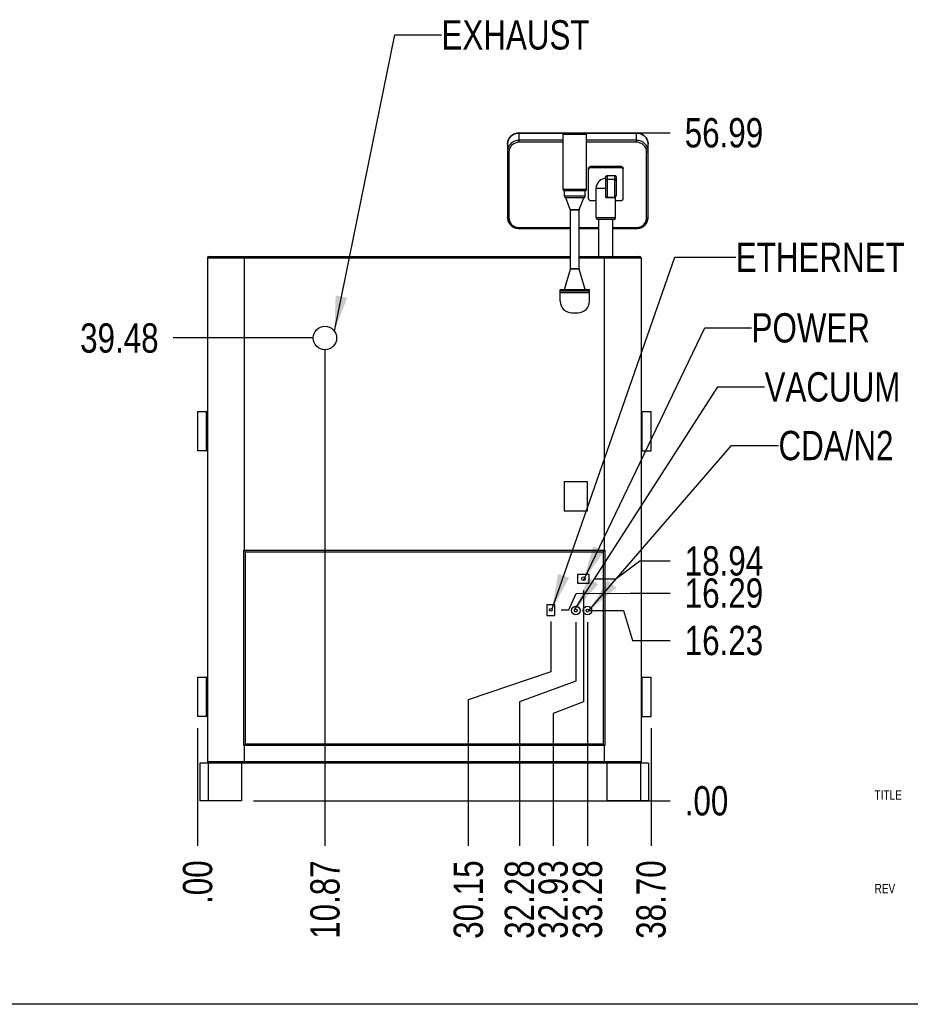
# Model space of a CAD drawing. Header units: inches. Extents: x 0 to 16, y 0 to 10.
# Tile 3 of 31: x 8.7 to 13.4, y 0 to 5.2. Entities that reach past the tile are written whole.
import ezdxf

# ---------------------------------------------------------------- set-up
doc = ezdxf.new("R2010")
doc.units = ezdxf.units.IN
doc.header["$LTSCALE"] = 0.935
doc.header["$MEASUREMENT"] = 0
doc.layers.get('0').update_dxf_attribs({"linetype": 'CONTINUOUS'})
doc.layers.add('02___PRT_ALL_AXES', color=7, linetype='CONTINUOUS')
doc.styles.get("Standard").update_dxf_attribs({"font": 'txt', "width": 0.8})
doc.dimstyles.new('DIMSTYLE_2', dxfattribs={"dimtxt": 0.15625, "dimasz": 0.1875, "dimexe": 0.125, "dimexo": 0.0625, "dimgap": 0.039062, "dimtad": 0, "dimtih": 1, "dimtoh": 1, "dimlfac": 16, "dimzin": 4, "dimdsep": 46, "dimtxsty": 'STANDARD', "dimblk": '_FILLED', "dimblk1": '_FILLED', "dimblk2": '_FILLED', "dimcen": 0.09, "dimazin": 1, "dimtfac": 1, "dimtofl": 0, "dimtmove": 0, "dimatfit": 3, "dimldrblk": '_FILLED', "dimfxl": 1, "dimtolj": 1, "dimtzin": 4, "dimarcsym": 0})
doc.dimstyles.get("Standard").update_dxf_attribs({"dimtxt": 0.15625, "dimasz": 0.1875, "dimexe": 0.125, "dimexo": 0.0625, "dimgap": 0.09, "dimtad": 0, "dimtih": 1, "dimtoh": 1, "dimzin": 4, "dimdsep": 46, "dimtxsty": 'STANDARD', "dimblk": '_FILLED', "dimblk1": '_FILLED', "dimblk2": '_FILLED', "dimcen": 0.09, "dimazin": 1, "dimtp": 0.01, "dimtm": 0.01, "dimtfac": 1, "dimtofl": 0, "dimtmove": 0, "dimatfit": 3, "dimldrblk": '_FILLED', "dimfxl": 1, "dimtolj": 1, "dimtzin": 4, "dimarcsym": 0})

# ---------------------------------------------------------------- blocks, each defined once
blk = doc.blocks.new('*D5')
at = {"color": 2, "linetype": 'CONTINUOUS'}
for p, q in [((11.5231, 2.0407), (11.5231, 1.7732)), ((11.5231, 1.7732), (11.0828, 1.6233)), ((11.0828, 1.6233), (11.0828, 0.8455))]:
    blk.add_line(p, q, dxfattribs=at)
at = {"color": 2, "linetype": 'CONTINUOUS', "insert": (11.0047, 0.7674), "char_height": 0.15625, "width": 0.625, "attachment_point": 3, "rotation": 90, "line_spacing_factor": 0.9}
blk.add_mtext('30.15', dxfattribs=at)
blk = doc.blocks.new('_FILLED')
at = {"color": 0, "linetype": 'BYBLOCK'}
blk.add_solid([(0, 0), (-1, 0.167), (-1, -0.167)], dxfattribs=at)
blk = doc.blocks.new('*D6')
at = {"color": 2, "linetype": 'CONTINUOUS'}
blk.add_line((9.6385, 1.4724), (9.6385, 0.8455), dxfattribs=at)
at = {"color": 2, "linetype": 'CONTINUOUS', "insert": (9.5604, 0.7674), "char_height": 0.15625, "width": 0.375, "attachment_point": 3, "rotation": 90, "line_spacing_factor": 0.9}
blk.add_mtext('.00', dxfattribs=at)
blk = doc.blocks.new('*D7')
at = {"color": 2, "linetype": 'CONTINUOUS'}
for p, q in [((11.6562, 2.0369), (11.6562, 1.7221)), ((11.6562, 1.7221), (11.3554, 1.6131)), ((11.3554, 1.6131), (11.3554, 0.8455))]:
    blk.add_line(p, q, dxfattribs=at)
at = {"color": 2, "linetype": 'CONTINUOUS', "insert": (11.2772, 0.7674), "char_height": 0.15625, "width": 0.625, "attachment_point": 3, "rotation": 90, "line_spacing_factor": 0.9}
blk.add_mtext('32.28', dxfattribs=at)
blk = doc.blocks.new('*D8')
at = {"color": 2, "linetype": 'CONTINUOUS'}
blk.add_line((11.7187, 2.0369), (11.7187, 0.8455), dxfattribs=at)
at = {"color": 2, "linetype": 'CONTINUOUS', "insert": (11.6405, 0.7674), "char_height": 0.15625, "width": 0.625, "attachment_point": 3, "rotation": 90, "line_spacing_factor": 0.9}
blk.add_mtext('33.28', dxfattribs=at)
blk = doc.blocks.new('*D9')
at = {"color": 2, "linetype": 'CONTINUOUS'}
for p, q in [((11.6967, 2.2061), (11.6967, 1.612)), ((11.6967, 1.612), (11.5352, 1.5507)), ((11.5352, 1.5507), (11.5352, 0.8455))]:
    blk.add_line(p, q, dxfattribs=at)
at = {"color": 2, "linetype": 'CONTINUOUS', "insert": (11.4571, 0.7674), "char_height": 0.15625, "width": 0.625, "attachment_point": 3, "rotation": 90, "line_spacing_factor": 0.9}
blk.add_mtext('32.93', dxfattribs=at)
blk = doc.blocks.new('*D10')
at = {"color": 2, "linetype": 'CONTINUOUS'}
blk.add_line((12.0574, 1.4724), (12.0574, 0.8455), dxfattribs=at)
at = {"color": 2, "linetype": 'CONTINUOUS', "insert": (11.9792, 0.7674), "char_height": 0.15625, "width": 0.625, "attachment_point": 3, "rotation": 90, "line_spacing_factor": 0.9}
blk.add_mtext('38.70', dxfattribs=at)
blk = doc.blocks.new('*D11')
at = {"color": 2, "linetype": 'CONTINUOUS'}
for p, q in [((11.7265, 2.0994), (11.9109, 2.0994)), ((11.9109, 2.0994), (11.9595, 1.9398)), ((11.9595, 1.9398), (12.1593, 1.9398))]:
    blk.add_line(p, q, dxfattribs=at)
at = {"color": 2, "linetype": 'CONTINUOUS', "insert": (12.2374, 2.0179), "char_height": 0.15625, "width": 0.625, "attachment_point": 1, "line_spacing_factor": 0.9}
blk.add_mtext('16.23', dxfattribs=at)
blk = doc.blocks.new('*D12')
at = {"color": 2, "linetype": 'CONTINUOUS'}
blk.add_line((9.9363, 1.0849), (12.1593, 1.0849), dxfattribs=at)
at = {"color": 2, "linetype": 'CONTINUOUS', "insert": (12.2374, 1.1631), "char_height": 0.15625, "width": 0.375, "attachment_point": 1, "line_spacing_factor": 0.9}
blk.add_mtext('.00', dxfattribs=at)
blk = doc.blocks.new('*D13')
at = {"color": 2, "linetype": 'CONTINUOUS'}
for p, q in [((11.6197, 2.1032), (11.6579, 2.1899)), ((11.6579, 2.1899), (11.9461, 2.1926)), ((11.9461, 2.1926), (12.1593, 2.1926)), ((11.5778, 2.1032), (11.6197, 2.1032))]:
    blk.add_line(p, q, dxfattribs=at)
at = {"color": 2, "linetype": 'CONTINUOUS', "insert": (12.2374, 2.2707), "char_height": 0.15625, "width": 0.625, "attachment_point": 1, "line_spacing_factor": 0.9}
blk.add_mtext('16.29', dxfattribs=at)
blk = doc.blocks.new('*D14')
at = {"color": 2, "linetype": 'CONTINUOUS'}
for p, q in [((11.8705, 2.2686), (11.9986, 2.3642)), ((11.9986, 2.3642), (12.1593, 2.3642)), ((11.7592, 2.2686), (11.8705, 2.2686))]:
    blk.add_line(p, q, dxfattribs=at)
at = {"color": 2, "linetype": 'CONTINUOUS', "insert": (12.2374, 2.4423), "char_height": 0.15625, "width": 0.625, "attachment_point": 1, "line_spacing_factor": 0.9}
blk.add_mtext('18.94', dxfattribs=at)
blk = doc.blocks.new('*D15')
at = {"color": 2, "linetype": 'CONTINUOUS'}
blk.add_line((10.2554, 3.5525), (9.5088, 3.5525), dxfattribs=at)
at = {"color": 2, "linetype": 'CONTINUOUS', "insert": (9.4307, 3.6306), "char_height": 0.15625, "width": 0.625, "attachment_point": 3, "line_spacing_factor": 0.9}
blk.add_mtext('39.48', dxfattribs=at)
blk = doc.blocks.new('*D16')
at = {"color": 2, "linetype": 'CONTINUOUS'}
blk.add_line((11.7673, 4.6468), (12.1593, 4.6468), dxfattribs=at)
at = {"color": 2, "linetype": 'CONTINUOUS', "insert": (12.2374, 4.7249), "char_height": 0.15625, "width": 0.625, "attachment_point": 1, "line_spacing_factor": 0.9}
blk.add_mtext('56.99', dxfattribs=at)
blk = doc.blocks.new('*D17')
at = {"color": 2, "linetype": 'CONTINUOUS'}
blk.add_line((10.3179, 3.49), (10.3179, 0.8455), dxfattribs=at)
at = {"color": 2, "linetype": 'CONTINUOUS', "insert": (10.2398, 0.7674), "char_height": 0.15625, "width": 0.625, "attachment_point": 3, "rotation": 90, "line_spacing_factor": 0.9}
blk.add_mtext('10.87', dxfattribs=at)

msp = doc.modelspace()

# ---------------------------------------------------------------- linework, layer by layer
at = {"color": 7, "linetype": 'CONTINUOUS'}
for p, q in [((11.35424, 4.5959), (11.35424, 4.64542)), ((11.35424, 4.64542), (11.59309, 4.64542)), ((11.35424, 4.64495), (11.59262, 4.64495)), ((11.58949, 4.34463), (11.58949, 4.63896)), ((11.58949, 4.63896), (11.71261, 4.63896)), ((11.5973, 4.64677), (11.7048, 4.64677)), ((11.709, 4.64542), (11.97924, 4.64542)), ((11.70948, 4.64495), (11.97924, 4.64495)), ((11.71261, 4.34463), (11.71261, 4.63896)), ((11.97924, 4.5959), (11.97924, 4.64542)), ((11.29174, 4.58622), (11.29174, 4.1952)), ((11.58949, 4.60631), (11.35424, 4.60631)), ((11.58949, 4.5959), (11.35424, 4.5959)), ((11.97924, 4.60631), (11.71261, 4.60631)), ((11.97924, 4.5959), (11.71261, 4.5959)), ((12.04174, 4.1952), (12.04174, 4.58622)), ((11.29986, 4.5448), (11.29986, 4.19242)), ((12.03361, 4.19242), (12.03361, 4.5448)), ((11.73377, 4.45963), (11.73377, 4.46594)), ((11.89928, 4.46594), (11.73377, 4.46594)), ((11.89928, 4.45963), (11.89928, 4.46594)), ((11.7244, 4.29502), (11.7244, 4.45713)), ((11.89928, 4.45963), (11.73377, 4.45963)), ((11.81667, 4.30188), (11.81667, 4.41153)), ((11.8248, 4.30267), (11.8248, 4.41917)), ((11.8248, 4.41917), (11.86299, 4.41917)), ((11.86299, 4.41917), (11.86299, 4.30267)), ((11.87081, 4.41183), (11.87081, 4.31048)), ((11.90895, 4.29502), (11.90895, 4.45686)), ((11.86299, 4.39813), (11.8248, 4.39813)), ((11.71261, 4.34463), (11.58949, 4.34463)), ((11.59574, 4.30798), (11.59574, 4.33673)), ((11.70636, 4.33673), (11.59574, 4.33673)), ((11.70636, 4.30798), (11.59574, 4.30798)), ((11.70636, 4.30798), (11.70636, 4.33673)), ((11.765, 4.19282), (11.765, 4.34407)), ((11.62704, 4.23827), (11.60261, 4.29996)), ((11.69949, 4.29996), (11.60261, 4.29996)), ((11.67506, 4.23827), (11.69949, 4.29996)), ((11.73377, 4.28621), (11.765, 4.28621)), ((11.81667, 4.30188), (11.86835, 4.30188)), ((11.8248, 4.30267), (11.86299, 4.30267)), ((11.86835, 4.19282), (11.86835, 4.30188)), ((11.86835, 4.28621), (11.89957, 4.28621)), ((11.62704, 4.23827), (11.67506, 4.23827)), ((11.62761, 3.92181), (11.62761, 4.23528)), ((11.62761, 4.23528), (11.67449, 4.23528)), ((11.67449, 3.92181), (11.67449, 4.23528)), ((11.86835, 4.19282), (11.765, 4.19282)), ((11.86022, 4.1847), (11.77313, 4.1847)), ((11.35424, 4.14132), (11.35424, 4.13598)), ((11.35424, 4.14132), (11.62761, 4.14132)), ((11.35424, 4.13598), (11.62761, 4.13598)), ((11.67449, 4.14132), (11.77976, 4.14132)), ((11.67449, 4.13598), (11.77976, 4.13598)), ((11.85358, 4.14132), (11.97924, 4.14132)), ((11.85358, 4.13598), (11.97924, 4.13598)), ((11.97924, 4.14132), (11.97924, 4.13598)), ((9.69167, 3.97907), (9.69167, 1.29307)), ((9.69167, 3.97907), (11.62761, 3.97907)), ((9.6998, 3.9872), (11.62761, 3.9872)), ((9.88855, 2.41819), (9.88855, 3.9872)), ((11.67449, 3.9872), (11.99605, 3.9872)), ((11.67449, 3.97907), (12.00417, 3.97907)), ((11.8073, 3.9872), (11.8073, 2.41819)), ((12.00417, 3.97907), (12.00417, 1.29307)), ((11.59574, 3.81152), (11.62728, 3.91953)), ((11.67481, 3.91953), (11.62728, 3.91953)), ((11.67449, 3.92181), (11.62761, 3.92181)), ((11.70636, 3.81152), (11.67481, 3.91953)), ((11.57292, 3.74902), (11.57292, 3.81152)), ((11.57292, 3.81152), (11.72917, 3.81152)), ((11.57292, 3.80308), (11.72917, 3.80308)), ((11.57292, 3.79496), (11.72917, 3.79496)), ((11.63542, 3.81152), (11.63542, 3.80308)), ((11.66667, 3.80308), (11.66667, 3.81152)), ((11.72917, 3.74902), (11.72917, 3.81152)), ((11.63542, 3.68652), (11.66667, 3.68652)), ((9.63755, 3.15995), (9.63755, 2.9512)), ((9.63755, 3.15995), (9.69176, 3.15995)), ((9.68674, 2.9512), (9.68674, 3.15995)), ((12.00417, 3.15995), (12.05829, 3.15995)), ((12.00911, 3.15995), (12.00911, 2.9512)), ((12.05829, 2.9512), (12.05829, 3.15995)), ((9.69167, 2.9512), (9.63755, 2.9512)), ((12.00417, 2.9512), (12.05829, 2.9512)), ((11.7189, 2.78564), (11.5939, 2.78564)), ((11.5939, 2.78564), (11.5939, 2.6312)), ((11.7189, 2.6312), (11.7189, 2.78564)), ((11.5939, 2.6312), (11.7189, 2.6312)), ((9.88545, 1.37915), (9.88545, 2.42122)), ((9.88545, 2.42122), (11.81039, 2.42122)), ((9.88545, 2.42122), (9.88855, 2.41819)), ((9.8937, 2.4131), (9.88855, 2.41819)), ((11.8073, 2.41819), (11.80214, 2.4131)), ((11.8073, 2.41819), (11.81039, 2.42122)), ((11.81039, 2.42122), (11.81039, 1.37915)), ((9.8937, 1.38728), (9.8937, 2.4131)), ((9.8937, 2.4131), (11.80214, 2.4131)), ((11.80214, 2.4131), (11.80214, 1.38728)), ((11.72792, 2.292), (11.66542, 2.292)), ((11.66542, 2.292), (11.66542, 2.24513)), ((11.72792, 2.24513), (11.72792, 2.292)), ((11.66542, 2.24513), (11.72792, 2.24513)), ((11.54435, 2.12916), (11.50185, 2.12916)), ((11.50185, 2.12916), (11.50185, 2.07259)), ((11.54435, 2.07259), (11.54435, 2.12916)), ((11.50185, 2.07259), (11.54435, 2.07259)), ((9.63755, 1.7437), (9.63755, 1.53495)), ((9.63755, 1.7437), (9.69176, 1.7437)), ((9.68674, 1.53495), (9.68674, 1.7437)), ((12.00417, 1.7437), (12.05829, 1.7437)), ((12.00911, 1.7437), (12.00911, 1.53495)), ((12.05829, 1.53495), (12.05829, 1.7437)), ((9.69167, 1.53495), (9.63755, 1.53495)), ((12.00409, 1.53495), (12.05829, 1.53495)), ((9.88855, 1.38218), (9.88545, 1.37915)), ((11.81039, 1.37915), (9.88545, 1.37915)), ((9.88855, 1.38218), (9.8937, 1.38728)), ((9.88855, 1.28495), (9.88855, 1.38218)), ((11.80214, 1.38728), (9.8937, 1.38728)), ((11.80214, 1.38728), (11.8073, 1.38218)), ((11.8073, 1.38218), (11.8073, 1.28495)), ((11.81039, 1.37915), (11.8073, 1.38218)), ((12.00417, 1.29307), (9.69167, 1.29307)), ((11.8073, 1.28495), (9.88855, 1.28495)), ((16, 0), (0, 0))]:
    msp.add_line(p, q, dxfattribs=at)
for centre, radius, start, end in [((11.5973, 4.63896), 0.00781, 90, 180), ((11.7048, 4.63896), 0.00781, 0, 90), ((11.59761, 4.34463), 0.00813, 180, 256.65763), ((11.60386, 4.30798), 0.00813, 180, 261.15012), ((11.69824, 4.30798), 0.00813, 278.84988, 360), ((11.70449, 4.34463), 0.00813, 283.34237, 360), ((11.8248, 4.3108), 0.00813, 198, 270), ((11.86299, 4.31048), 0.00781, 270, 360), ((11.61949, 4.23528), 0.00813, 0, 21.60553), ((11.68261, 4.23528), 0.00813, 158.39447, 180), ((11.77313, 4.19282), 0.00813, 180, 270), ((11.86022, 4.19282), 0.00813, 270, 360), ((9.6998, 3.97907), 0.00813, 90, 180), ((11.99605, 3.97907), 0.00813, 0, 90), ((11.61949, 3.92181), 0.00813, 343.7171, 360), ((11.68261, 3.92181), 0.00813, 180, 196.2829), ((11.63542, 3.74902), 0.0625, 180, 270), ((11.66667, 3.74902), 0.0625, 270, 360), ((9.6998, 1.29307), 0.00813, 180, 270), ((11.99605, 1.29307), 0.00813, 270, 360)]:
    msp.add_arc(centre, radius, start, end, dxfattribs=at)
for points, knots in [([(11.35424, 4.64542), (11.35017, 4.64542), (11.34203, 4.64467), (11.33028, 4.64131), (11.31942, 4.63585), (11.30988, 4.62847), (11.30203, 4.61946), (11.29617, 4.60914), (11.29255, 4.59791), (11.29174, 4.59011), (11.29174, 4.58622)], [0, 0, 0, 0, 0.127874, 0.2553109, 0.3819375, 0.5075074, 0.631934, 0.7553057, 0.8778704, 1, 1, 1, 1]), ([(11.29174, 4.58622), (11.29174, 4.59006), (11.29255, 4.59778), (11.29614, 4.60889), (11.30197, 4.61912), (11.30981, 4.62807), (11.31935, 4.6354), (11.33021, 4.64085), (11.34199, 4.6442), (11.35016, 4.64495), (11.35424, 4.64495)], [0, 0, 0, 0, 0.1211614, 0.2429197, 0.3657733, 0.4900435, 0.6158291, 0.7429986, 0.8712172, 1, 1, 1, 1]), ([(12.04174, 4.58622), (12.04174, 4.59011), (12.04092, 4.59791), (12.03731, 4.60914), (12.03145, 4.61946), (12.02359, 4.62847), (12.01405, 4.63585), (12.0032, 4.64131), (11.99145, 4.64467), (11.98331, 4.64542), (11.97924, 4.64542)], [0, 0, 0, 0, 0.1221293, 0.244694, 0.3680659, 0.4924926, 0.6180628, 0.7446895, 0.8721262, 1, 1, 1, 1]), ([(11.97924, 4.64495), (11.98332, 4.64495), (11.99148, 4.6442), (12.00326, 4.64085), (12.01413, 4.6354), (12.02366, 4.62807), (12.0315, 4.61912), (12.03733, 4.60889), (12.04093, 4.59778), (12.04174, 4.59006), (12.04174, 4.58622)], [0, 0, 0, 0, 0.1287828, 0.2570014, 0.3841709, 0.5099565, 0.6342267, 0.7570803, 0.8788386, 1, 1, 1, 1]), ([(11.35424, 4.60631), (11.35016, 4.60631), (11.34199, 4.60556), (11.33021, 4.60221), (11.31935, 4.59676), (11.30981, 4.58943), (11.30197, 4.58048), (11.29614, 4.57025), (11.29255, 4.55915), (11.29174, 4.55142), (11.29174, 4.54758)], [0, 0, 0, 0, 0.1287828, 0.2570014, 0.3841709, 0.5099565, 0.6342267, 0.7570803, 0.8788386, 1, 1, 1, 1]), ([(11.35424, 4.5959), (11.35069, 4.5959), (11.34358, 4.59524), (11.33334, 4.59233), (11.32388, 4.58759), (11.31559, 4.58121), (11.30877, 4.57342), (11.3037, 4.56452), (11.30057, 4.55486), (11.29986, 4.54814), (11.29986, 4.5448)], [0, 0, 0, 0, 0.1287808, 0.2570001, 0.3841702, 0.5099565, 0.6342274, 0.7570816, 0.8788406, 1, 1, 1, 1]), ([(12.04174, 4.54758), (12.04174, 4.55142), (12.04093, 4.55915), (12.03733, 4.57025), (12.0315, 4.58048), (12.02366, 4.58943), (12.01413, 4.59676), (12.00326, 4.60221), (11.99148, 4.60556), (11.98332, 4.60631), (11.97924, 4.60631)], [0, 0, 0, 0, 0.1211614, 0.2429197, 0.3657733, 0.4900435, 0.6158291, 0.7429986, 0.8712172, 1, 1, 1, 1]), ([(12.03361, 4.5448), (12.03361, 4.54814), (12.03291, 4.55486), (12.02978, 4.56452), (12.02471, 4.57342), (12.01789, 4.58121), (12.00959, 4.58759), (12.00014, 4.59233), (11.98989, 4.59524), (11.98279, 4.5959), (11.97924, 4.5959)], [0, 0, 0, 0, 0.1211595, 0.2429184, 0.3657726, 0.4900435, 0.6158298, 0.7429999, 0.8712192, 1, 1, 1, 1]), ([(11.29986, 4.5448), (11.29882, 4.5448), (11.2973, 4.5449), (11.29539, 4.54524), (11.29417, 4.54558), (11.29316, 4.54598), (11.29239, 4.54645), (11.29188, 4.54697), (11.29174, 4.54739), (11.29174, 4.54758)], [0, 0, 0, 0, 0.3436379, 0.5010469, 0.6420022, 0.7627126, 0.8609781, 0.9378419, 1, 1, 1, 1]), ([(12.03361, 4.5448), (12.03465, 4.5448), (12.03617, 4.5449), (12.03808, 4.54524), (12.03931, 4.54558), (12.04032, 4.54598), (12.04109, 4.54645), (12.0416, 4.54697), (12.04174, 4.54739), (12.04174, 4.54758)], [0, 0, 0, 0, 0.3436379, 0.5010469, 0.6420022, 0.7627126, 0.8609781, 0.9378419, 1, 1, 1, 1]), ([(11.7244, 4.45713), (11.7244, 4.45828), (11.7249, 4.46063), (11.72701, 4.46355), (11.73012, 4.46549), (11.73256, 4.46594), (11.73377, 4.46594)], [0, 0, 0, 0, 0.2428087, 0.4898503, 0.7428318, 1, 1, 1, 1]), ([(11.89928, 4.46594), (11.90054, 4.46594), (11.90305, 4.46548), (11.90626, 4.46348), (11.90843, 4.46046), (11.90895, 4.45805), (11.90895, 4.45686)], [0, 0, 0, 0, 0.2571682, 0.5101497, 0.7571913, 1, 1, 1, 1]), ([(11.73377, 4.45963), (11.73256, 4.45963), (11.73012, 4.45918), (11.72701, 4.45724), (11.7249, 4.45432), (11.7244, 4.45197), (11.7244, 4.45082)], [0, 0, 0, 0, 0.2571682, 0.5101497, 0.7571913, 1, 1, 1, 1]), ([(11.81667, 4.41153), (11.81667, 4.41253), (11.81711, 4.41456), (11.81893, 4.4171), (11.82163, 4.41878), (11.82374, 4.41917), (11.8248, 4.41917)], [0, 0, 0, 0, 0.2428087, 0.4898503, 0.7428318, 1, 1, 1, 1]), ([(11.86299, 4.41917), (11.86401, 4.41917), (11.86604, 4.41879), (11.86863, 4.41718), (11.87039, 4.41474), (11.87081, 4.41278), (11.87081, 4.41183)], [0, 0, 0, 0, 0.2571682, 0.5101497, 0.7571913, 1, 1, 1, 1]), ([(11.90895, 4.45055), (11.90895, 4.45174), (11.90843, 4.45415), (11.90626, 4.45717), (11.90305, 4.45917), (11.90054, 4.45963), (11.89928, 4.45963)], [0, 0, 0, 0, 0.2428087, 0.4898503, 0.7428318, 1, 1, 1, 1]), ([(11.81667, 4.39049), (11.81667, 4.39149), (11.81711, 4.39352), (11.81893, 4.39606), (11.82163, 4.39774), (11.82374, 4.39813), (11.8248, 4.39813)], [0, 0, 0, 0, 0.2428087, 0.4898503, 0.7428318, 1, 1, 1, 1]), ([(11.87081, 4.39079), (11.87081, 4.39174), (11.87039, 4.3937), (11.86863, 4.39614), (11.86604, 4.39775), (11.86401, 4.39813), (11.86299, 4.39813)], [0, 0, 0, 0, 0.2428087, 0.4898503, 0.7428318, 1, 1, 1, 1]), ([(11.7244, 4.29502), (11.7244, 4.29387), (11.7249, 4.29153), (11.72701, 4.2886), (11.73012, 4.28666), (11.73256, 4.28621), (11.73377, 4.28621)], [0, 0, 0, 0, 0.2428087, 0.4898503, 0.7428318, 1, 1, 1, 1]), ([(11.89957, 4.28621), (11.90079, 4.28621), (11.90323, 4.28666), (11.90634, 4.2886), (11.90845, 4.29153), (11.90895, 4.29387), (11.90895, 4.29502)], [0, 0, 0, 0, 0.2571682, 0.5101497, 0.7571913, 1, 1, 1, 1]), ([(11.29174, 4.1952), (11.29174, 4.19131), (11.29255, 4.1835), (11.29617, 4.17227), (11.30203, 4.16195), (11.30988, 4.15293), (11.31942, 4.14555), (11.33028, 4.14009), (11.34203, 4.13673), (11.35017, 4.13598), (11.35424, 4.13598)], [0, 0, 0, 0, 0.1221649, 0.2447592, 0.3681503, 0.492583, 0.6181453, 0.7447521, 0.8721599, 1, 1, 1, 1]), ([(11.29986, 4.19242), (11.29882, 4.19242), (11.2973, 4.19251), (11.29539, 4.19286), (11.29417, 4.19319), (11.29316, 4.1936), (11.29239, 4.19407), (11.29188, 4.19459), (11.29174, 4.19501), (11.29174, 4.1952)], [0, 0, 0, 0, 0.3436379, 0.5010469, 0.6420022, 0.7627126, 0.8609781, 0.9378419, 1, 1, 1, 1]), ([(11.29986, 4.19242), (11.29986, 4.18908), (11.30057, 4.18236), (11.3037, 4.1727), (11.30877, 4.1638), (11.31559, 4.15601), (11.32388, 4.14963), (11.33334, 4.14489), (11.34358, 4.14198), (11.35069, 4.14132), (11.35424, 4.14132)], [0, 0, 0, 0, 0.1211595, 0.2429184, 0.3657726, 0.4900435, 0.6158298, 0.7429999, 0.8712192, 1, 1, 1, 1]), ([(11.97924, 4.13598), (11.98331, 4.13598), (11.99145, 4.13673), (12.0032, 4.14009), (12.01405, 4.14555), (12.02359, 4.15293), (12.03145, 4.16195), (12.03731, 4.17227), (12.04092, 4.1835), (12.04174, 4.19131), (12.04174, 4.1952)], [0, 0, 0, 0, 0.1278404, 0.2552483, 0.381855, 0.5074171, 0.6318495, 0.7552405, 0.8778348, 1, 1, 1, 1]), ([(11.97924, 4.14132), (11.98279, 4.14132), (11.98989, 4.14198), (12.00014, 4.14489), (12.00959, 4.14963), (12.01789, 4.15601), (12.02471, 4.1638), (12.02978, 4.1727), (12.03291, 4.18236), (12.03361, 4.18908), (12.03361, 4.19242)], [0, 0, 0, 0, 0.1287808, 0.2570001, 0.3841702, 0.5099565, 0.6342274, 0.7570816, 0.8788406, 1, 1, 1, 1]), ([(12.03361, 4.19242), (12.03465, 4.19242), (12.03617, 4.19251), (12.03808, 4.19286), (12.03931, 4.19319), (12.04032, 4.1936), (12.04109, 4.19407), (12.0416, 4.19459), (12.04174, 4.19501), (12.04174, 4.1952)], [0, 0, 0, 0, 0.3436379, 0.5010469, 0.6420022, 0.7627126, 0.8609781, 0.9378419, 1, 1, 1, 1])]:
    msp.add_open_spline(points, degree=3, knots=knots, dxfattribs=at)
at = {"layer": '02___PRT_ALL_AXES', "color": 7, "linetype": 'CONTINUOUS'}
for p, q in [((11.76564, 4.3597), (11.76559, 4.35157)), ((11.76559, 4.35157), (11.81667, 4.35157)), ((11.77976, 3.9872), (11.77976, 4.1847)), ((11.85358, 3.9872), (11.85358, 4.1847)), ((9.88855, 1.28495), (9.65117, 1.28495)), ((9.65117, 1.28495), (9.65117, 1.08495)), ((9.69447, 1.28495), (9.69447, 1.08495)), ((9.87384, 1.28495), (9.87384, 1.08495)), ((12.0448, 1.28495), (11.8073, 1.28495)), ((11.82201, 1.28495), (11.82201, 1.08495)), ((12.00138, 1.28495), (12.00138, 1.08495)), ((12.0448, 1.28495), (12.0448, 1.08495)), ((9.87384, 1.08495), (9.65117, 1.08495)), ((12.0448, 1.08495), (11.82201, 1.08495))]:
    msp.add_line(p, q, dxfattribs=at)
for centre, radius in [((10.31794, 3.55249), 0.0625), ((11.69667, 2.26856), 0.00986), ((11.5231, 2.10322), 0.00781), ((11.65617, 2.09938), 0.02344), ((11.65617, 2.09938), 0.00781), ((11.71867, 2.09938), 0.02344), ((11.71867, 2.09938), 0.00781)]:
    msp.add_circle(centre, radius, dxfattribs=at)
for centre, radius, start, end in [((11.81688, 4.35157), 0.05188, 90.22678, 170.97198), ((11.71688, 4.35138), 0.04867, 351.36197, 352.14339), ((11.71057, 4.35229), 0.05504, 352.10003, 352.59696), ((11.71265, 4.35201), 0.05294, 352.60555, 354.64748), ((11.71321, 4.35197), 0.05239, 354.64316, 355.72175), ((11.7137, 4.35191), 0.05189, 355.74531, 359.62722)]:
    msp.add_arc(centre, radius, start, end, dxfattribs=at)

# ---------------------------------------------------------------- texts
at = {"color": 2, "linetype": 'CONTINUOUS', "attachment_point": 1, "line_spacing_factor": 0.9}
for s, insert, char_height, width in [('EXHAUST', (10.94008, 5.2467), 0.15625, 0.875), ('ETHERNET', (12.5101, 4.06101), 0.15625, 1), ('POWER', (12.59399, 3.68468), 0.15625, 0.625), ('VACUUM', (12.66325, 3.36995), 0.15625, 0.75), ('CDA/N2', (12.73767, 3.05733), 0.15625, 0.75), ('TITLE', (13.24974, 1.14087), 0.05, 0.2), ('REV', (13.24993, 0.64194), 0.05, 0.12)]:
    msp.add_mtext(s, dxfattribs=dict(at, insert=insert, char_height=char_height, width=width))

# ---------------------------------------------------------------- dimensions: what is measured, and where the dimension line sits
at = {"color": 2, "linetype": 'CONTINUOUS'}
for feature_location, offset, dtype, origin, picture, middle in [((11.7673, 4.64677), (0.39195, 0), 0, (11.7048, 1.08495), '*D16', (12.54988, 4.64677)), ((10.25544, 3.55249), (-0.74666, 0), 0, (10.31794, 1.08495), '*D15', (9.12207, 3.55249)), ((10.31794, 3.48999), (0, -2.64448), 1, (9.63849, 3.55249), '*D17', (10.31794, 0.47051)), ((11.75917, 2.26856), (0.40008, 0.09565), 0, (11.69667, 1.08495), '*D14', (12.56941, 2.36421)), ((11.69667, 2.20606), (-0.16144, -1.36055), 1, (9.63849, 2.26856), '*D9', (11.53523, 0.45879)), ((11.57778, 2.10322), (0.58147, 0.08935), 0, (11.51528, 1.08495), '*D13', (12.5655, 2.19257)), ((11.65617, 2.03688), (-0.30082, -1.19136), 1, (9.63849, 2.09938), '*D7', (11.35535, 0.45879)), ((11.71867, 2.03688), (0, -1.19136), 1, (9.63849, 2.09938), '*D8', (11.71867, 0.45879)), ((11.72649, 2.09938), (0.43277, -0.1596), 0, (9.87384, 1.08495), '*D11', (12.56941, 1.93977)), ((11.5231, 2.04072), (-0.44028, -1.19521), 1, (9.63849, 1.53495), '*D5', (11.08281, 0.45879)), ((9.6384895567, 1.4724458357), (0, -0.6269326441), 1, (9.6384895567, 1.5349458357), '*D6', (9.6384895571, 0.5916067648)), ((12.05736, 1.47245), (0, -0.62693), 1, (9.63849, 1.53495), '*D10', (12.05736, 0.45489)), ((9.9363402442, 1.0849458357), (2.222911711, 0), 0, (9.8738402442, 1.0849458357), '*D12', (12.4365957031, 1.0849458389))]:
    dim = msp.add_ordinate_dim(feature_location=feature_location, offset=offset, dtype=dtype, origin=origin, dimstyle='DIMSTYLE_2', dxfattribs=at)
    dim.commit()
    dim.dimension.update_dxf_attribs({"geometry": picture, "text_midpoint": middle})

# ---------------------------------------------------------------- leaders
for points in [[(10.36851, 3.58923), (10.69008, 5.16857), (10.94008, 5.16857)], [(11.52942, 2.10781), (12.18483, 3.98289), (12.5101, 3.98289)], [(11.69667, 2.2587), (12.34399, 3.60656), (12.59399, 3.60656)], [(11.64836, 2.09938), (12.41325, 3.29183), (12.66325, 3.29183)], [(11.72649, 2.09938), (12.48767, 2.9792), (12.73767, 2.9792)]]:
    msp.add_leader(points, dimstyle='STANDARD', override={"dimtad": 0}, dxfattribs=at)

doc.saveas('drawing.dxf')
